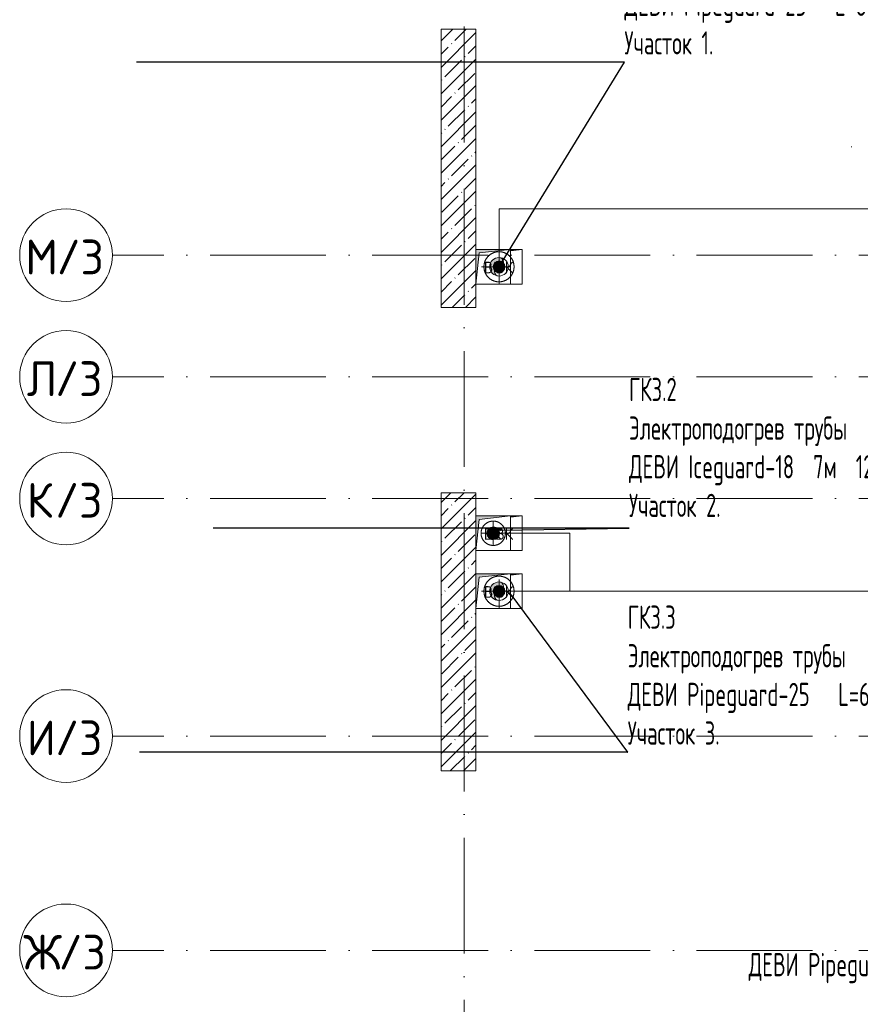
# Model space of a CAD drawing. Header units: millimetres. Extents: x 83162 to 161202, y 56220 to 105342.
# Tile 5 of 209: x 83162 to 90420, y 84585 to 93083. Entities that reach past the tile are written whole.
import ezdxf
from ezdxf import colors
from ezdxf.entities.mleader import LeaderData, LeaderLine
from ezdxf.math import Vec2, Vec3

# ---------------------------------------------------------------- set-up
doc = ezdxf.new("R2010")
doc.units = ezdxf.units.MM
for name, pattern in [('4_ Штрихпунктир_ 10 х 2 мм', [1400, 1000, -200, 0, -200]), ('ADSK_Осевая', [450, 250, -100, 0, -100]), ('ADSK_Штрих', [300, 200, -100]), ('ADSK_Штрих_ш2 п1_5', [350, 200, -150])]:
    doc.linetypes.add(name, pattern=pattern)
for name, color, linetype, lineweight in [('A-____-NOTE-TEXT', 5, 'Continuous', 9), ('A-DETL-GENF-OTLN', 7, 'Continuous', 9), ('G-____-____-TEXT', 7, 'Continuous', 9), ('M-EQPM-____-OTLN', 7, 'Continuous', 9), ('P-PIPE-____-CNTR', 7, 'ADSK_Осевая', 18), ('P-PIPE-____-OTLN', 7, 'Continuous', 50), ('S-COLS-____-MCUT', 7, 'Continuous', 9), ('S-COLS-____-OTLN', 7, 'Continuous', 9), ('S-GRID-____-IDEN', 7, 'Continuous', 9), ('S-GRID-____-OTLN', 7, 'Continuous', 9), ('Греющ. кабель', 204, 'Continuous', 50), ('ДЕВИ', 7, 'Continuous', 0)]:
    doc.layers.add(name, color=color, linetype=linetype, lineweight=lineweight)
doc.layers.add('A-DETL-____-OTLN', color=7, linetype='Continuous', lineweight=9, true_color=0x00a600)
doc.layers.add('A-DOOR-____-HDLN', color=5, linetype='ADSK_Штрих', lineweight=18, true_color=0x0000ff)
doc.styles.add('GOST Common', font='GOST_Common.ttf', dxfattribs={"height": 100})
doc.styles.add('GOST Common_1', font='GOST_Common.ttf', dxfattribs={"height": 300})
doc.styles.add('ДЕВИ', font='CS_Gost2304.shx', dxfattribs={"width": 0.8})

# ---------------------------------------------------------------- blocks, each defined once
blk = doc.blocks.new('АР_Канал вертикальный прямоугольный - ВК-6741383-ВКК_01_К3_З_ЭОМ_греющий кабель_')
at = {"layer": 'A-DETL-GENF-OTLN', "lineweight": 5, "true_color": 0xf4f4f4}
blk.add_hatch(color=7, dxfattribs=at).paths.add_polyline_path([(-150, -150), (-120, 120), (150, 150), (-150, 150), (-150, -65.2)])
at = {"layer": 'A-DETL-GENF-OTLN', "color": 254, "lineweight": 13, "true_color": 0xcccccc}
for p, q in [((150, 150), (-150, 150)), ((-150, 150), (-150, -150)), ((150, 150), (-150, 150)), ((-150, 150), (-150, -150)), ((-150, -150), (-120, 120)), ((-150, -150), (-120, 120)), ((-120, 120), (150, 150)), ((-120, 120), (150, 150)), ((150, -150), (150, 150)), ((-150, -150), (150, -150))]:
    blk.add_line(p, q, dxfattribs=at)
at = {"layer": 'M-EQPM-____-OTLN', "color": 254, "lineweight": 5, "true_color": 0xcccccc}
for p, q in [((-150, -150), (-150, 150)), ((-150, 150), (150, 150)), ((150, 150), (150, -150)), ((150, -150), (-150, -150))]:
    blk.add_line(p, q, dxfattribs=at)
blk = doc.blocks.new('АР_Канал вертикальный прямоугольный - ВК-6743502-ВКК_01_К3_З_ЭОМ_греющий кабель_')
at = {"layer": 'A-DETL-GENF-OTLN', "lineweight": 5, "true_color": 0xf4f4f4}
blk.add_hatch(color=7, dxfattribs=at).paths.add_polyline_path([(-150, -150), (-120, 120), (150, 150), (-150, 150), (-150, -84.2)])
at = {"layer": 'A-DETL-GENF-OTLN', "color": 254, "lineweight": 13, "true_color": 0xcccccc}
for p, q in [((150, 150), (-150, 150)), ((-150, 150), (-150, -150)), ((150, 150), (-150, 150)), ((-150, 150), (-150, -150)), ((-150, -150), (-120, 120)), ((-150, -150), (-120, 120)), ((-120, 120), (150, 150)), ((-120, 120), (150, 150)), ((150, -150), (150, 150)), ((-150, -150), (150, -150))]:
    blk.add_line(p, q, dxfattribs=at)
at = {"layer": 'M-EQPM-____-OTLN', "color": 254, "lineweight": 5, "true_color": 0xcccccc}
for p, q in [((-150, -150), (-150, 150)), ((-150, 150), (150, 150)), ((150, 150), (150, -150)), ((150, -150), (-150, -150))]:
    blk.add_line(p, q, dxfattribs=at)
blk = doc.blocks.new('КР_Колонна_ЖБ_Прямоугольная - 300x2400h_B40-2537687-ВКК_01_К3_З_ЭОМ_греющий кабель_')
at = {"layer": 'S-COLS-____-OTLN', "lineweight": 5, "true_color": 0xcccccc}
h = blk.add_hatch(dxfattribs=at)
h.set_pattern_fill('FP_3', color=254, style=0, pattern_type=2)
h.set_pattern_definition([(225, (86950, 91800), (114.04925, -114.04925), []), (225, (86835.95, 91800), (114.04925, -114.04925), [201.613, -40.323, 3.353, -36.97])])
h.paths.add_polyline_path([(-150, 1200), (-150, -1200), (150, -1200), (150, 1200)])
at = {"layer": 'S-COLS-____-MCUT', "color": 254, "lineweight": 5, "true_color": 0xcccccc}
for p, q in [((150, 1200), (-150, 1200)), ((-150, 1200), (-150, 1000)), ((150, -1200), (150, 1200)), ((-150, 700), (-150, -1200)), ((-150, -1200), (150, -1200))]:
    blk.add_line(p, q, dxfattribs=at)
blk = doc.blocks.new('КР_Колонна_ЖБ_Прямоугольная - 300x2400h_B40-V1-ВКК_01_К3_З_ЭОМ_греющий кабель_')
at = {"layer": 'S-COLS-____-OTLN', "lineweight": 5, "true_color": 0xcccccc}
h = blk.add_hatch(dxfattribs=at)
h.set_pattern_fill('FP_4', color=254, style=0, pattern_type=2)
h.set_pattern_definition([(225, (86950, 87800), (114.04925, -114.04925), []), (225, (86835.95, 87800), (114.04925, -114.04925), [201.613, -40.323, 3.353, -36.97])])
h.paths.add_polyline_path([(-150, 1200), (-150, -1200), (150, -1200), (150, 1200)])
at = {"layer": 'S-COLS-____-MCUT', "color": 254, "lineweight": 5, "true_color": 0xcccccc}
for p, q in [((150, 1200), (-150, 1200)), ((-150, 1200), (-150, -200)), ((150, -1200), (150, 1200)), ((-150, -500), (-150, -700)), ((-150, -1000), (-150, -1200)), ((-150, -1200), (150, -1200))]:
    blk.add_line(p, q, dxfattribs=at)
blk = doc.blocks.new('АР_Канал вертикальный прямоугольный - ВК-V31-ВКК_01_К3_З_ЭОМ_греющий кабель_')
at = {"layer": 'A-DETL-GENF-OTLN', "lineweight": 5, "true_color": 0xf4f4f4}
blk.add_hatch(color=7, dxfattribs=at).paths.add_polyline_path([(50, 138.9), (150, 150), (50, 150)])
at = {"layer": 'A-DETL-GENF-OTLN', "color": 254, "lineweight": 13, "true_color": 0xcccccc}
for p, q in [((50, 138.9), (150, 150)), ((50, 138.9), (150, 150)), ((150, 150), (50, 150)), ((150, 150), (50, 150)), ((150, -150), (150, 150)), ((50, -150), (150, -150))]:
    blk.add_line(p, q, dxfattribs=at)
at = {"layer": 'M-EQPM-____-OTLN', "color": 254, "lineweight": 5, "true_color": 0xcccccc}
for p, q in [((50, 150), (150, 150)), ((150, 150), (150, -150)), ((150, -150), (50, -150))]:
    blk.add_line(p, q, dxfattribs=at)
blk = doc.blocks.new('240311_Наметкина 10_РД_АР_К3_R21_rvt-1-ВКК_01_К3_З_ЭОМ_греющий кабель_')
at = {"layer": 'M-EQPM-____-OTLN', "color": 254, "lineweight": 5, "true_color": 0xcccccc}
for name, p in [('АР_Канал вертикальный прямоугольный - ВК-6741383-ВКК_01_К3_З_ЭОМ_греющий кабель_', (87250, 90950)), ('АР_Канал вертикальный прямоугольный - ВК-V31-ВКК_01_К3_З_ЭОМ_греющий кабель_', (87350, 90950)), ('АР_Канал вертикальный прямоугольный - ВК-6743502-ВКК_01_К3_З_ЭОМ_греющий кабель_', (87250, 88650)), ('АР_Канал вертикальный прямоугольный - ВК-V31-ВКК_01_К3_З_ЭОМ_греющий кабель_', (87350, 88650)), ('АР_Канал вертикальный прямоугольный - ВК-6741383-ВКК_01_К3_З_ЭОМ_греющий кабель_', (87250, 88150)), ('АР_Канал вертикальный прямоугольный - ВК-V31-ВКК_01_К3_З_ЭОМ_греющий кабель_', (87350, 88150))]:
    blk.add_blockref(name, p, dxfattribs=at)
at = {"layer": 'S-COLS-____-OTLN', "color": 254, "lineweight": 5, "true_color": 0xcccccc, "rotation": 180}
for name, p in [('КР_Колонна_ЖБ_Прямоугольная - 300x2400h_B40-2537687-ВКК_01_К3_З_ЭОМ_греющий кабель_', (86950, 91800)), ('КР_Колонна_ЖБ_Прямоугольная - 300x2400h_B40-V1-ВКК_01_К3_З_ЭОМ_греющий кабель_', (86950, 87800))]:
    blk.add_blockref(name, p, dxfattribs=at)
at = {"layer": 'A-____-NOTE-TEXT', "color": 254, "lineweight": 5, "true_color": 0xcccccc, "char_height": 100, "width": 200.422, "attachment_point": 1, "style": 'GOST Common'}
for insert in [(87168.9, 90993.6), (87268.9, 90993.6), (87168.9, 88693.6), (87268.9, 88693.6), (87168.9, 88193.6), (87268.9, 88193.6)]:
    blk.add_mtext('ВК', dxfattribs=dict(at, insert=insert))
blk = doc.blocks.new('Ось сетки - 8_0 мм-31302-ВКК_01_К3_З_ЭОМ_греющий кабель_')
at = {"layer": 'S-GRID-____-IDEN', "color": 254, "lineweight": 5, "true_color": 0xcccccc}
blk.add_circle((0, 0), 4, dxfattribs=at)
blk = doc.blocks.new('Наметкина 10_РД_АР_К3_Отделка_R21_rvt-1-ВКК_01_К3_З_ЭОМ_греющий кабель_')
at = {"layer": 'S-GRID-____-OTLN', "color": 254, "linetype": '4_ Штрихпунктир_ 10 х 2 мм', "lineweight": 5, "true_color": 0xcccccc}
for p, q in [((87000, 57020.1), (87000, 104542.4)), ((153009.9, 91050), (83961.5, 91050)), ((153009.9, 90000), (83961.5, 90000)), ((153009.9, 88950), (83961.5, 88950)), ((153009.9, 86900), (83961.5, 86900)), ((153009.9, 85050), (83961.5, 85050))]:
    blk.add_line(p, q, dxfattribs=at)
at = {"layer": 'S-GRID-____-IDEN', "color": 254, "lineweight": 5, "true_color": 0xcccccc, "xscale": 99.99999999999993, "yscale": 99.99999999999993, "zscale": 99.99999999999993, "rotation": 89.99999999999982}
for p in [(83561.5, 91050), (83561.5, 90000), (83561.5, 88950), (83561.5, 86900), (83561.5, 85050)]:
    blk.add_blockref('Ось сетки - 8_0 мм-31302-ВКК_01_К3_З_ЭОМ_греющий кабель_', p, dxfattribs=at)
at = {"layer": 'S-GRID-____-IDEN', "color": 254, "lineweight": 5, "true_color": 0xcccccc, "char_height": 300, "attachment_point": 1, "style": 'GOST Common_1'}
for s, insert, width in [('\\fGOST Common|b0|i0|c204|p34|;М', (83210.1, 91184.5), 328.692), ('/3', (83481.3, 91184.5), 521.097), ('\\fGOST Common|b0|i0|c204|p34|;Л', (83223.6, 90134.5), 296.624), ('/3', (83468.4, 90134.5), 521.097), ('\\fGOST Common|b0|i0|c204|p34|;К', (83223.6, 89084.5), 296.624), ('/3', (83468.4, 89084.5), 521.097), ('\\fGOST Common|b0|i0|c204|p34|;И', (83223.6, 87034.5), 296.624), ('/3', (83468.4, 87034.5), 521.097), ('\\fGOST Common|b0|i0|c204|p34|;Ж', (83193.6, 85184.5), 368.776), ('/3', (83497.9, 85184.5), 521.097)]:
    blk.add_mtext(s, dxfattribs=dict(at, insert=insert, width=width))
blk = doc.blocks.new('Точка присоединения')
at = {"layer": 'A-DOOR-____-HDLN'}
h = blk.add_hatch(color=256, dxfattribs=at)
h.dxf.hatch_style = 1
h.paths.add_polyline_path([(-50, 0, 1), (50, 0, 1)])
at = {"layer": 'A-DETL-____-OTLN', "color": 5, "true_color": 0x0000ff}
blk.add_circle((0, 0), 50, dxfattribs=at)

msp = doc.modelspace()

# ---------------------------------------------------------------- hatches: boundary and pattern name
at = {"layer": 'P-PIPE-____-OTLN', "true_color": 0x007f00}
for points in [[(87289.6, 90871.4), (87280, 90875.4), (87269.3, 90884.8), (87265.4, 90890), (87261.4, 90899.6), (87260, 90910), (87261.4, 90920.4), (87265.4, 90930), (87271.7, 90938.3), (87280, 90944.6), (87289.6, 90948.6), (87310.4, 90951.4), (87320, 90955.4), (87328.3, 90961.7), (87334.6, 90970), (87338.6, 90979.6), (87340, 90990), (87338.6, 91000.4), (87334.6, 91010), (87328.3, 91018.3), (87320, 91024.6), (87310.4, 91028.6), (87300, 91030), (87279.3, 91027.3), (87260, 91019.3), (87243.4, 91006.6), (87230.7, 90990), (87222.7, 90970.7), (87220, 90950), (87222.7, 90929.3), (87230.7, 90910), (87243.4, 90893.4), (87260, 90880.7), (87279.3, 90872.7)], [(87243, 88595.9), (87236.4, 88598.7), (87230.7, 88603.1), (87226.3, 88608.8), (87223.6, 88615.4), (87222.7, 88622.5), (87223.6, 88629.6), (87226.3, 88636.3), (87230.7, 88641.9), (87236.4, 88646.3), (87243, 88649.1), (87257.3, 88650.9), (87263.9, 88653.7), (87269.6, 88658.1), (87274, 88663.8), (87276.7, 88670.4), (87277.7, 88677.5), (87276.7, 88684.6), (87274, 88691.3), (87269.6, 88696.9), (87263.9, 88701.3), (87257.3, 88704.1), (87250.2, 88705), (87235.9, 88703.1), (87222.7, 88697.6), (87211.3, 88688.9), (87202.5, 88677.5), (87197, 88664.2), (87195.2, 88650), (87197, 88635.8), (87202.5, 88622.5), (87211.3, 88611.1), (87222.7, 88602.4), (87235.9, 88596.9)], [(87289.6, 88071.4), (87280, 88075.4), (87271.7, 88081.7), (87265.4, 88090), (87261.4, 88099.6), (87260, 88110), (87261.4, 88120.4), (87265.4, 88130), (87271.7, 88138.3), (87280, 88144.6), (87289.6, 88148.6), (87310.4, 88151.4), (87320, 88155.4), (87328.3, 88161.7), (87334.6, 88170), (87338.6, 88179.6), (87340, 88190), (87338.6, 88200.4), (87334.6, 88210), (87328.3, 88218.3), (87320, 88224.6), (87310.4, 88228.6), (87300, 88230), (87279.3, 88227.3), (87260, 88219.3), (87243.4, 88206.6), (87230.7, 88190), (87222.7, 88170.7), (87220, 88150), (87222.7, 88129.3), (87230.7, 88110), (87243.4, 88093.4), (87260, 88080.7), (87279.3, 88072.7)]]:
    msp.add_hatch(color=96, dxfattribs=at).paths.add_polyline_path(points)

# ---------------------------------------------------------------- linework, layer by layer
at = {"layer": 'A-DETL-____-OTLN', "color": 5, "true_color": 0x0000ff}
for p, q in [((93686.7, 91450), (87300, 91450)), ((87300, 91450), (87300, 90950)), ((87250.2, 88650), (87912.5, 88650)), ((87912.5, 88650), (87912.5, 88150)), ((87300, 88150), (92903.4, 88150))]:
    msp.add_line(p, q, dxfattribs=at)
at = {"layer": 'G-____-____-TEXT'}
msp.add_line((90346.8, 91984.3), (90339.5, 91984.3), dxfattribs=at)
at = {"layer": 'P-PIPE-____-CNTR', "color": 46, "lineweight": 9, "true_color": 0x785107}
for p, q in [((87300, 90800), (87300, 91100)), ((87150, 90950), (87450, 90950)), ((87300, 88000), (87300, 88300)), ((87150, 88150), (87450, 88150))]:
    msp.add_line(p, q, dxfattribs=at)
at = {"layer": 'P-PIPE-____-CNTR', "color": 1, "lineweight": 9, "true_color": 0xff0000}
for p, q in [((87250.2, 88550), (87250.2, 88750)), ((87150.2, 88650), (87350.2, 88650))]:
    msp.add_line(p, q, dxfattribs=at)
at = {"layer": 'P-PIPE-____-OTLN', "color": 46, "linetype": 'ADSK_Штрих_ш2 п1_5', "lineweight": 9, "true_color": 0x785107}
for centre, start, end in [((87300, 90950), 90, 180), ((87300, 90950), 0, 90), ((87300, 90950), 180, 270), ((87300, 90950), 270, 0), ((87300, 88150), 90, 180), ((87300, 88150), 0, 90), ((87300, 88150), 180, 270), ((87300, 88150), 270, 0)]:
    msp.add_arc(centre, 130, start, end, dxfattribs=at)
at = {"layer": 'P-PIPE-____-OTLN', "color": 43, "linetype": 'ADSK_Штрих_ш2 п1_5', "lineweight": 9, "true_color": 0xbba883}
for centre, start, end in [((87300, 90950), 90, 180), ((87300, 90950), 0, 90), ((87300, 90950), 180, 210), ((87300, 90950), 270, 0), ((87300, 90950), 210.11147, 270), ((87300, 88150), 90, 180), ((87300, 88150), 0, 90), ((87300, 88150), 180, 270), ((87300, 88150), 270, 0)]:
    msp.add_arc(centre, 130, start, end, dxfattribs=at)
at = {"layer": 'P-PIPE-____-OTLN', "color": 46, "lineweight": 9, "true_color": 0x785107}
for centre, radius, start, end in [((87300, 90950), 80, 0, 180), ((87300, 90990), 40, 270, 90), ((87300, 90950), 80, 180, 0), ((87300, 90910), 40, 90, 270), ((87300, 88150), 80, 0, 180), ((87300, 88190), 40, 270, 90), ((87300, 88150), 80, 180, 0), ((87300, 88110), 40, 90, 270)]:
    msp.add_arc(centre, radius, start, end, dxfattribs=at)
at = {"layer": 'P-PIPE-____-OTLN', "color": 254, "linetype": 'ADSK_Штрих_ш2 п1_5', "lineweight": 9, "true_color": 0xddd3c1}
msp.add_arc((87300, 90950), 130, 210, 210.11147, dxfattribs=at)
at = {"layer": 'P-PIPE-____-OTLN', "color": 1, "linetype": 'ADSK_Штрих_ш2 п1_5', "lineweight": 9, "true_color": 0xff0000}
for start, end in [(90, 180), (129.58021, 140.41979), (111.98719, 123.44981), (90, 106.682), (0, 90), (73.318, 90), (56.55019, 68.01281), (39.58021, 50.41979), (163.318, 180), (180, 270), (180, 196.682), (146.55019, 158.01281), (270, 0), (21.98719, 33.44981), (0, 16.682), (343.318, 0), (201.98719, 213.44981), (219.58021, 230.41979), (236.55019, 248.01281), (253.318, 270), (270, 286.682), (291.98719, 303.44981), (309.58021, 320.41979), (326.55019, 338.01281)]:
    msp.add_arc((87250.2, 88650), 105, start, end, dxfattribs=at)
at = {"layer": 'P-PIPE-____-OTLN', "color": 11, "linetype": 'ADSK_Штрих_ш2 п1_5', "lineweight": 9, "true_color": 0xff8080}
for start, end in [(140.41979, 146.55019), (123.44981, 129.58021), (106.682, 111.98719), (68.01281, 73.318), (50.41979, 56.55019), (33.44981, 39.58021), (158.01281, 163.318), (16.682, 21.98719), (196.682, 201.98719), (213.44981, 219.58021), (230.41979, 236.55019), (248.01281, 253.318), (286.682, 291.98719), (303.44981, 309.58021), (320.41979, 326.55019), (338.01281, 343.318)]:
    msp.add_arc((87250.2, 88650), 105, start, end, dxfattribs=at)
at = {"layer": 'P-PIPE-____-OTLN', "color": 1, "lineweight": 9, "true_color": 0xff0000}
for centre, radius, start, end in [((87250.2, 88650), 55, 0, 180), ((87250.2, 88650), 55, 180, 0), ((87250.2, 88622.5), 27.5, 90, 270), ((87250.2, 88677.5), 27.5, 270, 90)]:
    msp.add_arc(centre, radius, start, end, dxfattribs=at)
at = {"layer": 'Греющ. кабель'}
for p, q in [((87300, 90950), (87300, 90950)), ((87300, 90950), (87300, 90950)), ((87250.2, 88650), (87250.2, 88650)), ((87300, 88150), (87300, 88150))]:
    msp.add_line(p, q, dxfattribs=at)

# ---------------------------------------------------------------- block references
at = {"lineweight": 5}
for name in ['Наметкина 10_РД_АР_К3_Отделка_R21_rvt-1-ВКК_01_К3_З_ЭОМ_греющий кабель_', '240311_Наметкина 10_РД_АР_К3_R21_rvt-1-ВКК_01_К3_З_ЭОМ_греющий кабель_']:
    msp.add_blockref(name, (0, 0), dxfattribs=at)
at = {"layer": 'A-DETL-GENF-OTLN'}
for p in [(87300, 90950), (87250.2, 88650), (87300, 88150)]:
    msp.add_blockref('Точка присоединения', p, dxfattribs=at)

# ---------------------------------------------------------------- leaders
at = {"layer": 'ДЕВИ', "color": 7}
ml = msp.add_multileader_mtext('Standard', dxfattribs=at)
ml.set_content('{\\C7;ГК3.1\\PЭлектроподогрев трубы\\PДЕВИ Pipeguard-25   L=6м, 150 Вт. 230 В.^JУчасток 1.}', color=5, style='ДЕВИ')
ml.set_leader_properties()
ml.build(insert=Vec2(0, 0))
ml.multileader.update_dxf_attribs({"text_left_attachment_type": 5, "text_right_attachment_type": 5, "dogleg_length": 1, "arrow_head_size": 50})
ctx = ml.context
ctx.base_point, ctx.char_height, ctx.arrow_head_size, ctx.landing_gap_size, ctx.plane_origin = Vec3(88383.2, 92716.6), 200, 50, 0, Vec3(101449.2, 94024.4)
ctx.left_attachment, ctx.right_attachment = 5, 5
notes = []
notes.append((ctx, [(1, (1, 1, 0), (88382.2, 92716.6), (1, 0), 1, [(0, [(87300, 90950)], 0, [])])]))
ctx.mtext.insert, ctx.mtext.width, ctx.mtext.flow_direction = Vec3(88383.2, 93982.4), 6278.465, 5
ml = msp.add_multileader_mtext('Standard', dxfattribs=at)
ml.set_content('{\\C7;ГК3.2\\PЭлектроподогрев трубы\\PДЕВИ Iceguard-18  7м  126Вт. 230В^JУчасток 2. }', color=5, style='ДЕВИ')
ml.set_leader_properties()
ml.build(insert=Vec2(0, 0))
ml.multileader.update_dxf_attribs({"text_left_attachment_type": 5, "text_right_attachment_type": 5, "dogleg_length": 1, "arrow_head_size": 50})
ctx = ml.context
ctx.base_point, ctx.char_height, ctx.arrow_head_size, ctx.landing_gap_size, ctx.plane_origin = Vec3(88422.5, 88694.4), 200, 50, 0, Vec3(101432.2, 91697.6)
ctx.left_attachment, ctx.right_attachment = 5, 5
notes.append((ctx, [(1, (1, 1, 0), (88421.5, 88694.4), (1, 0), 1, [(0, [(87268.9, 88677.5)], 0, [])])]))
ctx.mtext.insert, ctx.mtext.width, ctx.mtext.flow_direction = Vec3(88422.5, 89991.2), 5715.111, 5
ml = msp.add_multileader_mtext('Standard', dxfattribs=at)
ml.set_content('{\\C7;ГК3.3\\PЭлектроподогрев трубы\\PДЕВИ Pipeguard-25   L=6м, 150 Вт. 230 В.^JУчасток 3.}', color=5, style='ДЕВИ')
ml.set_leader_properties()
ml.build(insert=Vec2(0, 0))
ml.multileader.update_dxf_attribs({"text_left_attachment_type": 5, "text_right_attachment_type": 5, "dogleg_length": 1, "arrow_head_size": 50})
ctx = ml.context
ctx.base_point, ctx.char_height, ctx.arrow_head_size, ctx.landing_gap_size, ctx.plane_origin = Vec3(88411.4, 86760.2), 200, 50, 0, Vec3(101529.2, 91224.4)
ctx.left_attachment, ctx.right_attachment = 5, 5
notes.append((ctx, [(0, (1, 1, 0), (88410.4, 86760.2), (1, 0), 1, [(0, [(87380, 88150)], 0, [])])]))
ctx.mtext.insert, ctx.mtext.width, ctx.mtext.flow_direction = Vec3(88411.4, 88026.1), 6082.654, 5
ml = msp.add_multileader_mtext('Standard', dxfattribs=at)
ml.set_content('{\\C7;ГК3.4\\PЭлектроподогрев трубы\\PДЕВИ Pipeguard-25   L=6м, 150 Вт. 230 В.^JУчасток 4.}', color=5, style='ДЕВИ')
ml.set_leader_properties()
ml.build(insert=Vec2(0, 0))
ml.multileader.update_dxf_attribs({"text_left_attachment_type": 8, "text_right_attachment_type": 5, "dogleg_length": 1, "arrow_head_size": 50})
ctx = ml.context
ctx.base_point, ctx.char_height, ctx.arrow_head_size, ctx.landing_gap_size, ctx.plane_origin = Vec3(88759.4, 85454.3), 200, 50, 0, Vec3(107449.2, 89204.4)
ctx.left_attachment, ctx.right_attachment, ctx.text_align_type = 8, 5, 2
notes.append((ctx, [(1, (1, 1, 0), (92928.4, 84428.5), (-1, 0), 1, [(0, [(93300, 86130)], 0, [])])]))
ctx.mtext.insert, ctx.mtext.width, ctx.mtext.alignment, ctx.mtext.flow_direction = Vec3(92927.4, 85694.3), 6615.083, 3, 5
for ctx, leaders in notes:
    for number, flags, end, landing, length, lines in leaders:
        leader = LeaderData()
        leader.index, (leader.has_last_leader_line, leader.has_dogleg_vector, leader.attachment_direction) = number, flags
        leader.last_leader_point, leader.dogleg_vector, leader.dogleg_length = Vec3(end), Vec3(landing), length
        for number, points, colour, breaks in lines:
            line = LeaderLine()
            line.index, line.vertices, line.color, line.breaks = number, Vec3.list(points), colors.encode_raw_color(colour), breaks
            leader.lines.append(line)
        ctx.leaders.append(leader)

doc.saveas('drawing.dxf')
